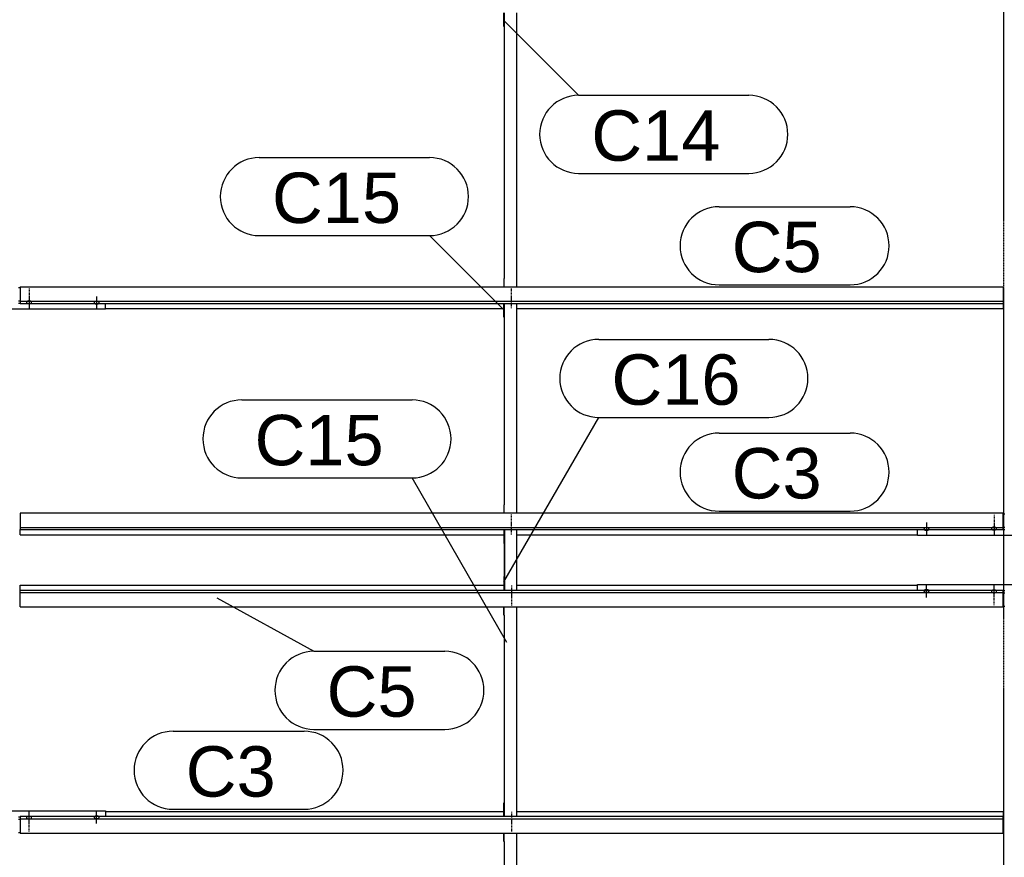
# Model space of a CAD drawing. Header units: millimetres. Extents: x -4888 to 73862, y -29046 to 15504.
# Tile 61 of 111: x 28001 to 31501, y 4238 to 7215. Entities that reach past the tile are written whole.
import ezdxf

# ---------------------------------------------------------------- set-up
doc = ezdxf.new("R2010")
doc.units = ezdxf.units.MM
doc.linetypes.add('DXK_LINE_DOT2', pattern=[3.9198, 1.9599, -1.9599])
doc.linetypes.add('DXK_LINE_DOT3', pattern=[5.9187, 2.979, -0.9799, 0.9799, -0.9799])
doc.styles.add('Arial', font='ARIAL.TTF', dxfattribs={"height": 0.2})

# ---------------------------------------------------------------- blocks, each defined once
blk = doc.blocks.new('Bolt-1953139-17541 - 1282')
at = {"color": 5, "linetype": 'Continuous'}
for p, q in [((31225, 5427.8), (31225, 5385.4)), ((31216.2, 5406.2), (31216, 5405.7)), ((31216, 5405.7), (31216, 5405.2)), ((31216, 5405.2), (31216, 5404.8)), ((31216, 5404.8), (31216.2, 5404.3)), ((31216.4, 5406.6), (31216.2, 5406.2)), ((31216.2, 5404.3), (31216.4, 5403.9)), ((31216.7, 5407.1), (31216.4, 5406.6)), ((31216.4, 5403.9), (31216.7, 5403.4)), ((31217.1, 5407.5), (31216.7, 5407.1)), ((31216.7, 5403.4), (31217.1, 5403)), ((31217.5, 5407.9), (31217.1, 5407.5)), ((31217.1, 5403), (31217.5, 5402.6)), ((31218, 5408.3), (31217.5, 5407.9)), ((31217.5, 5402.6), (31218, 5402.2)), ((31218.6, 5408.6), (31218, 5408.3)), ((31218, 5402.2), (31218.6, 5401.9)), ((31219.3, 5408.9), (31218.6, 5408.6)), ((31218.6, 5401.9), (31219.3, 5401.5)), ((31220, 5409.2), (31219.3, 5408.9)), ((31219.3, 5401.5), (31220, 5401.3)), ((31220.8, 5409.5), (31220, 5409.2)), ((31220, 5401.3), (31220.8, 5401)), ((31221.6, 5409.7), (31220.8, 5409.5)), ((31220.8, 5401), (31221.6, 5400.8)), ((31222.4, 5409.8), (31221.6, 5409.7)), ((31221.6, 5400.8), (31222.4, 5400.7)), ((31223.2, 5409.9), (31222.4, 5409.8)), ((31222.4, 5400.7), (31223.2, 5400.5)), ((31224.1, 5410), (31223.2, 5409.9)), ((31223.2, 5400.5), (31224.1, 5400.5)), ((31225, 5410), (31224.1, 5410)), ((31224.1, 5400.5), (31225, 5400.5)), ((31225.9, 5410), (31225, 5410)), ((31225, 5400.5), (31225.9, 5400.5)), ((31226.8, 5409.9), (31225.9, 5410)), ((31225.9, 5400.5), (31226.8, 5400.5)), ((31227.6, 5409.8), (31226.8, 5409.9)), ((31226.8, 5400.5), (31227.6, 5400.7)), ((31228.4, 5409.7), (31227.6, 5409.8)), ((31227.6, 5400.7), (31228.4, 5400.8)), ((31229.2, 5409.5), (31228.4, 5409.7)), ((31228.4, 5400.8), (31229.2, 5401)), ((31230, 5409.2), (31229.2, 5409.5)), ((31229.2, 5401), (31230, 5401.3)), ((31230.7, 5408.9), (31230, 5409.2)), ((31230, 5401.3), (31230.7, 5401.5)), ((31231.4, 5408.6), (31230.7, 5408.9)), ((31230.7, 5401.5), (31231.4, 5401.9)), ((31232, 5408.3), (31231.4, 5408.6)), ((31231.4, 5401.9), (31232, 5402.2)), ((31232.5, 5407.9), (31232, 5408.3)), ((31232, 5402.2), (31232.5, 5402.6)), ((31232.9, 5407.5), (31232.5, 5407.9)), ((31232.5, 5402.6), (31232.9, 5403)), ((31233.3, 5407.1), (31232.9, 5407.5)), ((31232.9, 5403), (31233.3, 5403.4)), ((31233.6, 5406.6), (31233.3, 5407.1)), ((31233.3, 5403.4), (31233.6, 5403.9)), ((31233.8, 5406.2), (31233.6, 5406.6)), ((31233.6, 5403.9), (31233.8, 5404.3)), ((31234, 5405.7), (31233.8, 5406.2)), ((31233.8, 5404.3), (31234, 5404.8)), ((31234, 5405.2), (31234, 5405.7)), ((31234, 5404.8), (31234, 5405.2))]:
    blk.add_line(p, q, dxfattribs=at)
blk = doc.blocks.new('Part-1953139-17121 - 1282')
at = {"color": 3, "linetype": 'Continuous'}
for p, q in [((31497, 5461.2), (28003, 5461.2)), ((28003, 5461.2), (28003, 5402.9)), ((31497, 5402.9), (31497, 5461.2)), ((28003, 5410.4), (31497, 5410.4)), ((28003, 5402.9), (31497, 5402.9)), ((28003, 5384.2), (28003, 5402.9)), ((28003, 5384.2), (29722, 5384.2)), ((29769, 5384.2), (31193, 5384.2))]:
    blk.add_line(p, q, dxfattribs=at)
blk = doc.blocks.new('Part-1953139-17113 - 1282')
at = {"color": 3, "linetype": 'Continuous'}
for p, q in [((28003, 4382.8), (28003, 4324.5)), ((31497, 4382.8), (28003, 4382.8)), ((28003, 4375.3), (31497, 4375.3)), ((28307, 4401.5), (29722, 4401.5)), ((29769, 4401.5), (31497, 4401.5)), ((31497, 4401.5), (31497, 4382.8)), ((31497, 4324.5), (31497, 4382.8)), ((28003, 4324.5), (31497, 4324.5))]:
    blk.add_line(p, q, dxfattribs=at)
blk = doc.blocks.new('Part-1953139-17731 - 1282')
at = {"color": 3, "linetype": 'Continuous'}
for p, q in [((27997, 6263), (28003, 6263)), ((27693, 6186.1), (27693, 6207.2)), ((27997, 6216.5), (28003, 6216.5)), ((27997, 6208), (28003, 6208)), ((28307, 6186.1), (28307, 6207.2)), ((28307, 6186.1), (27693, 6186.1))]:
    blk.add_line(p, q, dxfattribs=at)
blk = doc.blocks.new('Bolt-1953139-17936 - 1282')
at = {"color": 5, "linetype": 'DXK_LINE_DOT2'}
blk.add_line((28035, 4329.6), (28035, 4371.9), dxfattribs=at)
blk = doc.blocks.new('Bolt-1953139-17735 - 1282')
at = {"color": 5, "linetype": 'DXK_LINE_DOT2'}
blk.add_line((28035, 6260.4), (28035, 6218.1), dxfattribs=at)
blk = doc.blocks.new('Part-1953139-17114 - 1282')
at = {"color": 3, "linetype": 'Continuous'}
for p, q in [((28003, 5187.1), (28003, 5205.8)), ((28003, 5205.8), (29722, 5205.8)), ((28003, 5128.8), (28003, 5187.1)), ((31497, 5187.1), (28003, 5187.1)), ((29769, 5205.8), (31193, 5205.8)), ((31497, 5128.8), (31497, 5187.1)), ((28003, 5179.6), (31497, 5179.6)), ((28003, 5128.8), (31497, 5128.8))]:
    blk.add_line(p, q, dxfattribs=at)
blk = doc.blocks.new('GridLine-1953139-4950 - 1282')
at = {"color": 174, "linetype": 'DXK_LINE_DOT3'}
blk.add_line((31500, -1750), (31500, 12340), dxfattribs=at)
blk = doc.blocks.new('Part-1953139-17120 - 1282')
at = {"color": 3, "linetype": 'Continuous'}
for p, q in [((28003, 6265.5), (31497, 6265.5)), ((28003, 6265.5), (28003, 6207.2)), ((31497, 6265.5), (31497, 6207.2)), ((28003, 6214.7), (31497, 6214.7)), ((28003, 6207.2), (31497, 6207.2)), ((31497, 6207.2), (31497, 6188.5)), ((28307, 6188.5), (29722, 6188.5)), ((29769, 6188.5), (31497, 6188.5))]:
    blk.add_line(p, q, dxfattribs=at)
blk = doc.blocks.new('Bolt-1953139-17538 - 1282')
at = {"color": 5, "linetype": 'Continuous'}
for p, q in [((31465, 5426.3), (31465, 5384)), ((31456.2, 5407.5), (31456, 5407.1)), ((31456, 5407.1), (31456, 5406.6)), ((31456, 5406.6), (31456, 5406.1)), ((31456, 5406.1), (31456.2, 5405.7)), ((31456.4, 5408), (31456.2, 5407.5)), ((31456.2, 5405.7), (31456.4, 5405.2)), ((31456.7, 5408.4), (31456.4, 5408)), ((31456.4, 5405.2), (31456.7, 5404.8)), ((31457.1, 5408.9), (31456.7, 5408.4)), ((31456.7, 5404.8), (31457.1, 5404.3)), ((31457.5, 5409.3), (31457.1, 5408.9)), ((31457.1, 5404.3), (31457.5, 5403.9)), ((31458, 5409.6), (31457.5, 5409.3)), ((31457.5, 5403.9), (31458, 5403.6)), ((31458.6, 5410), (31458, 5409.6)), ((31458, 5403.6), (31458.6, 5403.2)), ((31459.3, 5410.3), (31458.6, 5410)), ((31458.6, 5403.2), (31459.3, 5402.9)), ((31460, 5410.6), (31459.3, 5410.3)), ((31459.3, 5402.9), (31460, 5402.6)), ((31460.8, 5410.8), (31460, 5410.6)), ((31460, 5402.6), (31460.8, 5402.4)), ((31461.6, 5411), (31460.8, 5410.8)), ((31460.8, 5402.4), (31461.6, 5402.2)), ((31462.4, 5411.2), (31461.6, 5411)), ((31461.6, 5402.2), (31462.4, 5402)), ((31463.2, 5411.3), (31462.4, 5411.2)), ((31462.4, 5402), (31463.2, 5401.9)), ((31464.1, 5411.4), (31463.2, 5411.3)), ((31463.2, 5401.9), (31464.1, 5401.8)), ((31465, 5411.4), (31464.1, 5411.4)), ((31464.1, 5401.8), (31465, 5401.8)), ((31465.9, 5411.4), (31465, 5411.4)), ((31465, 5401.8), (31465.9, 5401.8)), ((31466.8, 5411.3), (31465.9, 5411.4)), ((31465.9, 5401.8), (31466.8, 5401.9)), ((31467.6, 5411.2), (31466.8, 5411.3)), ((31466.8, 5401.9), (31467.6, 5402)), ((31468.4, 5411), (31467.6, 5411.2)), ((31467.6, 5402), (31468.4, 5402.2)), ((31469.2, 5410.8), (31468.4, 5411)), ((31468.4, 5402.2), (31469.2, 5402.4)), ((31470, 5410.6), (31469.2, 5410.8)), ((31469.2, 5402.4), (31470, 5402.6)), ((31470.7, 5410.3), (31470, 5410.6)), ((31470, 5402.6), (31470.7, 5402.9)), ((31471.4, 5410), (31470.7, 5410.3)), ((31470.7, 5402.9), (31471.4, 5403.2)), ((31472, 5409.6), (31471.4, 5410)), ((31471.4, 5403.2), (31472, 5403.6)), ((31472.5, 5409.3), (31472, 5409.6)), ((31472, 5403.6), (31472.5, 5403.9)), ((31472.9, 5408.9), (31472.5, 5409.3)), ((31472.5, 5403.9), (31472.9, 5404.3)), ((31473.3, 5408.4), (31472.9, 5408.9)), ((31472.9, 5404.3), (31473.3, 5404.8)), ((31473.6, 5408), (31473.3, 5408.4)), ((31473.3, 5404.8), (31473.6, 5405.2)), ((31473.8, 5407.5), (31473.6, 5408)), ((31473.6, 5405.2), (31473.8, 5405.7)), ((31474, 5407.1), (31473.8, 5407.5)), ((31473.8, 5405.7), (31474, 5406.1)), ((31474, 5406.6), (31474, 5407.1)), ((31474, 5406.1), (31474, 5406.6))]:
    blk.add_line(p, q, dxfattribs=at)
blk = doc.blocks.new('Bolt-1953139-17966 - 1282')
at = {"color": 5, "linetype": 'DXK_LINE_DOT2'}
blk.add_line((31465, 5133.9), (31465, 5176.2), dxfattribs=at)
blk = doc.blocks.new('Part-1953139-17934 - 1282')
at = {"color": 3, "linetype": 'Continuous'}
for p, q in [((27693, 4382.8), (27693, 4403.9)), ((27693, 4403.9), (28307, 4403.9)), ((27997, 4382), (28003, 4382)), ((28307, 4403.9), (28307, 4382.8)), ((27997, 4373.5), (28003, 4373.5)), ((27997, 4327), (28003, 4327))]:
    blk.add_line(p, q, dxfattribs=at)
blk = doc.blocks.new('Part-1953139-17535 - 1282')
at = {"color": 3, "linetype": 'Continuous'}
for p, q in [((31497, 5458.8), (31503, 5458.8)), ((31193, 5381.8), (31193, 5402.9)), ((31497, 5412.2), (31503, 5412.2)), ((31497, 5403.7), (31503, 5403.7)), ((31807, 5381.8), (31807, 5402.9)), ((31807, 5381.8), (31193, 5381.8))]:
    blk.add_line(p, q, dxfattribs=at)
blk = doc.blocks.new('Bolt-1953139-17539 - 1282')
at = {"color": 5, "linetype": 'DXK_LINE_DOT2'}
blk.add_line((31465, 5456.1), (31465, 5413.8), dxfattribs=at)
blk = doc.blocks.new('Bolt-1953139-18525 - 1282')
at = {"color": 5, "linetype": 'DXK_LINE_DOT2'}
blk.add_line((29750, 5203.9), (29750, 5161.6), dxfattribs=at)
blk = doc.blocks.new('Part-1953139-18523 - 1282')
at = {"color": 3, "linetype": 'Continuous'}
for p, q in [((29722, 5099.2), (29722, 5128.8)), ((29724, 5099.2), (29724, 5128.8)), ((29769, 4382.8), (29769, 5128.8)), ((29722, 5099.2), (29724, 5099.2)), ((29724, 5099.2), (29724, 4382.8)), ((29722, 4382.8), (29722, 4432.1)), ((29722, 4432.1), (29724, 4432.1))]:
    blk.add_line(p, q, dxfattribs=at)
blk = doc.blocks.new('Bolt-1953139-17734 - 1282')
at = {"color": 5, "linetype": 'Continuous'}
for p, q in [((28035, 6230.6), (28035, 6188.3)), ((28026.2, 6211.8), (28026, 6211.3)), ((28026, 6211.3), (28026, 6210.9)), ((28026, 6210.9), (28026, 6210.4)), ((28026, 6210.4), (28026.2, 6209.9)), ((28026.4, 6212.3), (28026.2, 6211.8)), ((28026.2, 6209.9), (28026.4, 6209.5)), ((28026.7, 6212.7), (28026.4, 6212.3)), ((28026.4, 6209.5), (28026.7, 6209)), ((28027.1, 6213.1), (28026.7, 6212.7)), ((28026.7, 6209), (28027.1, 6208.6)), ((28027.5, 6213.5), (28027.1, 6213.1)), ((28027.1, 6208.6), (28027.5, 6208.2)), ((28028, 6213.9), (28027.5, 6213.5)), ((28027.5, 6208.2), (28028, 6207.8)), ((28028.6, 6214.3), (28028, 6213.9)), ((28028, 6207.8), (28028.6, 6207.5)), ((28029.3, 6214.6), (28028.6, 6214.3)), ((28028.6, 6207.5), (28029.3, 6207.2)), ((28030, 6214.9), (28029.3, 6214.6)), ((28029.3, 6207.2), (28030, 6206.9)), ((28030.8, 6215.1), (28030, 6214.9)), ((28030, 6206.9), (28030.8, 6206.7)), ((28031.6, 6215.3), (28030.8, 6215.1)), ((28030.8, 6206.7), (28031.6, 6206.4)), ((28032.4, 6215.5), (28031.6, 6215.3)), ((28031.6, 6206.4), (28032.4, 6206.3)), ((28033.2, 6215.6), (28032.4, 6215.5)), ((28032.4, 6206.3), (28033.2, 6206.2)), ((28034.1, 6215.6), (28033.2, 6215.6)), ((28033.2, 6206.2), (28034.1, 6206.1)), ((28035, 6215.7), (28034.1, 6215.6)), ((28034.1, 6206.1), (28035, 6206.1)), ((28035.9, 6215.6), (28035, 6215.7)), ((28035, 6206.1), (28035.9, 6206.1)), ((28036.8, 6215.6), (28035.9, 6215.6)), ((28035.9, 6206.1), (28036.8, 6206.2)), ((28037.6, 6215.5), (28036.8, 6215.6)), ((28036.8, 6206.2), (28037.6, 6206.3)), ((28038.4, 6215.3), (28037.6, 6215.5)), ((28037.6, 6206.3), (28038.4, 6206.4)), ((28039.2, 6215.1), (28038.4, 6215.3)), ((28038.4, 6206.4), (28039.2, 6206.7)), ((28040, 6214.9), (28039.2, 6215.1)), ((28039.2, 6206.7), (28040, 6206.9)), ((28040.7, 6214.6), (28040, 6214.9)), ((28040, 6206.9), (28040.7, 6207.2)), ((28041.4, 6214.3), (28040.7, 6214.6)), ((28040.7, 6207.2), (28041.4, 6207.5)), ((28042, 6213.9), (28041.4, 6214.3)), ((28041.4, 6207.5), (28042, 6207.8)), ((28042.5, 6213.5), (28042, 6213.9)), ((28042, 6207.8), (28042.5, 6208.2)), ((28042.9, 6213.1), (28042.5, 6213.5)), ((28042.5, 6208.2), (28042.9, 6208.6)), ((28043.3, 6212.7), (28042.9, 6213.1)), ((28042.9, 6208.6), (28043.3, 6209)), ((28043.6, 6212.3), (28043.3, 6212.7)), ((28043.3, 6209), (28043.6, 6209.5)), ((28043.8, 6211.8), (28043.6, 6212.3)), ((28043.6, 6209.5), (28043.8, 6209.9)), ((28044, 6211.3), (28043.8, 6211.8)), ((28043.8, 6209.9), (28044, 6210.4)), ((28044, 6210.9), (28044, 6211.3)), ((28044, 6210.4), (28044, 6210.9))]:
    blk.add_line(p, q, dxfattribs=at)
blk = doc.blocks.new('Bolt-1953139-17737 - 1282')
at = {"color": 5, "linetype": 'Continuous'}
for p, q in [((28275, 6232), (28275, 6189.7)), ((28266.2, 6210.5), (28266, 6210)), ((28266, 6210), (28266, 6209.5)), ((28266, 6209.5), (28266, 6209.1)), ((28266, 6209.1), (28266.2, 6208.6)), ((28266.4, 6210.9), (28266.2, 6210.5)), ((28266.2, 6208.6), (28266.4, 6208.1)), ((28266.7, 6211.4), (28266.4, 6210.9)), ((28266.4, 6208.1), (28266.7, 6207.7)), ((28267.1, 6211.8), (28266.7, 6211.4)), ((28266.7, 6207.7), (28267.1, 6207.3)), ((28267.5, 6212.2), (28267.1, 6211.8)), ((28267.1, 6207.3), (28267.5, 6206.9)), ((28268, 6212.6), (28267.5, 6212.2)), ((28267.5, 6206.9), (28268, 6206.5)), ((28268.6, 6212.9), (28268, 6212.6)), ((28268, 6206.5), (28268.6, 6206.1)), ((28269.3, 6213.2), (28268.6, 6212.9)), ((28268.6, 6206.1), (28269.3, 6205.8)), ((28270, 6213.5), (28269.3, 6213.2)), ((28269.3, 6205.8), (28270, 6205.5)), ((28270.8, 6213.7), (28270, 6213.5)), ((28270, 6205.5), (28270.8, 6205.3)), ((28271.6, 6213.9), (28270.8, 6213.7)), ((28270.8, 6205.3), (28271.6, 6205.1)), ((28272.4, 6214.1), (28271.6, 6213.9)), ((28271.6, 6205.1), (28272.4, 6204.9)), ((28273.2, 6214.2), (28272.4, 6214.1)), ((28272.4, 6204.9), (28273.2, 6204.8)), ((28274.1, 6214.3), (28273.2, 6214.2)), ((28273.2, 6204.8), (28274.1, 6204.8)), ((28275, 6214.3), (28274.1, 6214.3)), ((28274.1, 6204.8), (28275, 6204.7)), ((28275.9, 6214.3), (28275, 6214.3)), ((28275, 6204.7), (28275.9, 6204.8)), ((28276.8, 6214.2), (28275.9, 6214.3)), ((28275.9, 6204.8), (28276.8, 6204.8)), ((28277.6, 6214.1), (28276.8, 6214.2)), ((28276.8, 6204.8), (28277.6, 6204.9)), ((28278.4, 6213.9), (28277.6, 6214.1)), ((28277.6, 6204.9), (28278.4, 6205.1)), ((28279.2, 6213.7), (28278.4, 6213.9)), ((28278.4, 6205.1), (28279.2, 6205.3)), ((28280, 6213.5), (28279.2, 6213.7)), ((28279.2, 6205.3), (28280, 6205.5)), ((28280.7, 6213.2), (28280, 6213.5)), ((28280, 6205.5), (28280.7, 6205.8)), ((28281.4, 6212.9), (28280.7, 6213.2)), ((28280.7, 6205.8), (28281.4, 6206.1)), ((28282, 6212.6), (28281.4, 6212.9)), ((28281.4, 6206.1), (28282, 6206.5)), ((28282.5, 6212.2), (28282, 6212.6)), ((28282, 6206.5), (28282.5, 6206.9)), ((28282.9, 6211.8), (28282.5, 6212.2)), ((28282.5, 6206.9), (28282.9, 6207.3)), ((28283.3, 6211.4), (28282.9, 6211.8)), ((28282.9, 6207.3), (28283.3, 6207.7)), ((28283.6, 6210.9), (28283.3, 6211.4)), ((28283.3, 6207.7), (28283.6, 6208.1)), ((28283.8, 6210.5), (28283.6, 6210.9)), ((28283.6, 6208.1), (28283.8, 6208.6)), ((28284, 6210), (28283.8, 6210.5)), ((28283.8, 6208.6), (28284, 6209.1)), ((28284, 6209.5), (28284, 6210)), ((28284, 6209.1), (28284, 6209.5))]:
    blk.add_line(p, q, dxfattribs=at)
blk = doc.blocks.new('Bolt-1953139-17965 - 1282')
at = {"color": 5, "linetype": 'Continuous'}
for p, q in [((31456.2, 5184.3), (31456, 5183.9)), ((31456, 5183.9), (31456, 5183.4)), ((31456, 5183.4), (31456, 5182.9)), ((31456, 5182.9), (31456.2, 5182.5)), ((31456.4, 5184.8), (31456.2, 5184.3)), ((31456.2, 5182.5), (31456.4, 5182)), ((31456.7, 5185.2), (31456.4, 5184.8)), ((31456.4, 5182), (31456.7, 5181.6)), ((31457.1, 5185.7), (31456.7, 5185.2)), ((31456.7, 5181.6), (31457.1, 5181.1)), ((31457.5, 5186.1), (31457.1, 5185.7)), ((31457.1, 5181.1), (31457.5, 5180.7)), ((31458, 5186.4), (31457.5, 5186.1)), ((31457.5, 5180.7), (31458, 5180.4)), ((31458.6, 5186.8), (31458, 5186.4)), ((31458, 5180.4), (31458.6, 5180)), ((31459.3, 5187.1), (31458.6, 5186.8)), ((31458.6, 5180), (31459.3, 5179.7)), ((31460, 5187.4), (31459.3, 5187.1)), ((31460.8, 5187.6), (31460, 5187.4)), ((31461.6, 5187.8), (31460.8, 5187.6)), ((31462.4, 5188), (31461.6, 5187.8)), ((31463.2, 5188.1), (31462.4, 5188)), ((31464.1, 5188.2), (31463.2, 5188.1)), ((31465, 5188.2), (31464.1, 5188.2)), ((31465, 5163.7), (31465, 5206)), ((31465.9, 5188.2), (31465, 5188.2)), ((31466.8, 5188.1), (31465.9, 5188.2)), ((31467.6, 5188), (31466.8, 5188.1)), ((31468.4, 5187.8), (31467.6, 5188)), ((31469.2, 5187.6), (31468.4, 5187.8)), ((31470, 5187.4), (31469.2, 5187.6)), ((31470.7, 5187.1), (31470, 5187.4)), ((31471.4, 5186.8), (31470.7, 5187.1)), ((31470.7, 5179.7), (31471.4, 5180)), ((31472, 5186.4), (31471.4, 5186.8)), ((31471.4, 5180), (31472, 5180.4)), ((31472.5, 5186.1), (31472, 5186.4)), ((31472, 5180.4), (31472.5, 5180.7)), ((31472.9, 5185.7), (31472.5, 5186.1)), ((31472.5, 5180.7), (31472.9, 5181.1)), ((31473.3, 5185.2), (31472.9, 5185.7)), ((31472.9, 5181.1), (31473.3, 5181.6)), ((31473.6, 5184.8), (31473.3, 5185.2)), ((31473.3, 5181.6), (31473.6, 5182)), ((31473.8, 5184.3), (31473.6, 5184.8)), ((31473.6, 5182), (31473.8, 5182.5)), ((31474, 5183.9), (31473.8, 5184.3)), ((31473.8, 5182.5), (31474, 5182.9)), ((31474, 5183.4), (31474, 5183.9)), ((31474, 5182.9), (31474, 5183.4)), ((31459.3, 5179.7), (31460, 5179.4)), ((31460, 5179.4), (31460.8, 5179.2)), ((31460.8, 5179.2), (31461.6, 5179)), ((31461.6, 5179), (31462.4, 5178.8)), ((31462.4, 5178.8), (31463.2, 5178.7)), ((31463.2, 5178.7), (31464.1, 5178.6)), ((31464.1, 5178.6), (31465, 5178.6)), ((31465, 5178.6), (31465.9, 5178.6)), ((31465.9, 5178.6), (31466.8, 5178.7)), ((31466.8, 5178.7), (31467.6, 5178.8)), ((31467.6, 5178.8), (31468.4, 5179)), ((31468.4, 5179), (31469.2, 5179.2)), ((31469.2, 5179.2), (31470, 5179.4)), ((31470, 5179.4), (31470.7, 5179.7))]:
    blk.add_line(p, q, dxfattribs=at)
blk = doc.blocks.new('Part-1953139-18520 - 1282')
at = {"color": 3, "linetype": 'Continuous'}
for p, q in [((29722, 4295), (29722, 4324.5)), ((29724, 4295), (29724, 4324.5)), ((29769, 3349.9), (29769, 4324.5)), ((29722, 4295), (29724, 4295)), ((29724, 4295), (29724, 3349.9)), ((29722, 3349.9), (29722, 3399.3)), ((29722, 3399.3), (29724, 3399.3))]:
    blk.add_line(p, q, dxfattribs=at)
blk = doc.blocks.new('Bolt-1953139-17935 - 1282')
at = {"color": 5, "linetype": 'Continuous'}
for p, q in [((28026.2, 4380.1), (28026, 4379.6)), ((28026, 4379.6), (28026, 4379.1)), ((28026, 4379.1), (28026, 4378.7)), ((28026, 4378.7), (28026.2, 4378.2)), ((28026.4, 4380.5), (28026.2, 4380.1)), ((28026.2, 4378.2), (28026.4, 4377.7)), ((28026.7, 4381), (28026.4, 4380.5)), ((28026.4, 4377.7), (28026.7, 4377.3)), ((28027.1, 4381.4), (28026.7, 4381)), ((28026.7, 4377.3), (28027.1, 4376.9)), ((28027.5, 4381.8), (28027.1, 4381.4)), ((28027.1, 4376.9), (28027.5, 4376.5)), ((28028, 4382.2), (28027.5, 4381.8)), ((28027.5, 4376.5), (28028, 4376.1)), ((28028.6, 4382.5), (28028, 4382.2)), ((28028, 4376.1), (28028.6, 4375.7)), ((28029.3, 4382.8), (28028.6, 4382.5)), ((28028.6, 4375.7), (28029.3, 4375.4)), ((28030, 4383.1), (28029.3, 4382.8)), ((28029.3, 4375.4), (28030, 4375.1)), ((28030.8, 4383.3), (28030, 4383.1)), ((28030, 4375.1), (28030.8, 4374.9)), ((28031.6, 4383.6), (28030.8, 4383.3)), ((28032.4, 4383.7), (28031.6, 4383.6)), ((28033.2, 4383.8), (28032.4, 4383.7)), ((28034.1, 4383.9), (28033.2, 4383.8)), ((28035, 4383.9), (28034.1, 4383.9)), ((28035, 4359.4), (28035, 4401.7)), ((28035.9, 4383.9), (28035, 4383.9)), ((28036.8, 4383.8), (28035.9, 4383.9)), ((28037.6, 4383.7), (28036.8, 4383.8)), ((28038.4, 4383.6), (28037.6, 4383.7)), ((28039.2, 4383.3), (28038.4, 4383.6)), ((28040, 4383.1), (28039.2, 4383.3)), ((28039.2, 4374.9), (28040, 4375.1)), ((28040.7, 4382.8), (28040, 4383.1)), ((28040, 4375.1), (28040.7, 4375.4)), ((28041.4, 4382.5), (28040.7, 4382.8)), ((28040.7, 4375.4), (28041.4, 4375.7)), ((28042, 4382.2), (28041.4, 4382.5)), ((28041.4, 4375.7), (28042, 4376.1)), ((28042.5, 4381.8), (28042, 4382.2)), ((28042, 4376.1), (28042.5, 4376.5)), ((28042.9, 4381.4), (28042.5, 4381.8)), ((28042.5, 4376.5), (28042.9, 4376.9)), ((28043.3, 4381), (28042.9, 4381.4)), ((28042.9, 4376.9), (28043.3, 4377.3)), ((28043.6, 4380.5), (28043.3, 4381)), ((28043.3, 4377.3), (28043.6, 4377.7)), ((28043.8, 4380.1), (28043.6, 4380.5)), ((28043.6, 4377.7), (28043.8, 4378.2)), ((28044, 4379.6), (28043.8, 4380.1)), ((28043.8, 4378.2), (28044, 4378.7)), ((28044, 4379.1), (28044, 4379.6)), ((28044, 4378.7), (28044, 4379.1)), ((28030.8, 4374.9), (28031.6, 4374.7)), ((28031.6, 4374.7), (28032.4, 4374.5)), ((28032.4, 4374.5), (28033.2, 4374.4)), ((28033.2, 4374.4), (28034.1, 4374.4)), ((28034.1, 4374.4), (28035, 4374.3)), ((28035, 4374.3), (28035.9, 4374.4)), ((28035.9, 4374.4), (28036.8, 4374.4)), ((28036.8, 4374.4), (28037.6, 4374.5)), ((28037.6, 4374.5), (28038.4, 4374.7)), ((28038.4, 4374.7), (28039.2, 4374.9))]:
    blk.add_line(p, q, dxfattribs=at)
blk = doc.blocks.new('Bolt-1953139-17939 - 1282')
at = {"color": 5, "linetype": 'Continuous'}
for p, q in [((28266.2, 4381.4), (28266, 4380.9)), ((28266, 4380.9), (28266, 4380.5)), ((28266, 4380.5), (28266, 4380)), ((28266, 4380), (28266.2, 4379.5)), ((28266.4, 4381.9), (28266.2, 4381.4)), ((28266.2, 4379.5), (28266.4, 4379.1)), ((28266.7, 4382.3), (28266.4, 4381.9)), ((28266.4, 4379.1), (28266.7, 4378.6)), ((28267.1, 4382.7), (28266.7, 4382.3)), ((28266.7, 4378.6), (28267.1, 4378.2)), ((28267.5, 4383.1), (28267.1, 4382.7)), ((28267.1, 4378.2), (28267.5, 4377.8)), ((28268, 4383.5), (28267.5, 4383.1)), ((28267.5, 4377.8), (28268, 4377.4)), ((28268.6, 4383.9), (28268, 4383.5)), ((28268, 4377.4), (28268.6, 4377.1)), ((28269.3, 4384.2), (28268.6, 4383.9)), ((28268.6, 4377.1), (28269.3, 4376.8)), ((28270, 4384.5), (28269.3, 4384.2)), ((28269.3, 4376.8), (28270, 4376.5)), ((28270.8, 4384.7), (28270, 4384.5)), ((28270, 4376.5), (28270.8, 4376.3)), ((28271.6, 4384.9), (28270.8, 4384.7)), ((28270.8, 4376.3), (28271.6, 4376.1)), ((28272.4, 4385.1), (28271.6, 4384.9)), ((28271.6, 4376.1), (28272.4, 4375.9)), ((28273.2, 4385.2), (28272.4, 4385.1)), ((28272.4, 4375.9), (28273.2, 4375.8)), ((28274.1, 4385.2), (28273.2, 4385.2)), ((28273.2, 4375.8), (28274.1, 4375.7)), ((28275, 4385.3), (28274.1, 4385.2)), ((28274.1, 4375.7), (28275, 4375.7)), ((28275, 4358), (28275, 4400.3)), ((28275.9, 4385.2), (28275, 4385.3)), ((28275, 4375.7), (28275.9, 4375.7)), ((28276.8, 4385.2), (28275.9, 4385.2)), ((28275.9, 4375.7), (28276.8, 4375.8)), ((28277.6, 4385.1), (28276.8, 4385.2)), ((28276.8, 4375.8), (28277.6, 4375.9)), ((28278.4, 4384.9), (28277.6, 4385.1)), ((28277.6, 4375.9), (28278.4, 4376.1)), ((28279.2, 4384.7), (28278.4, 4384.9)), ((28278.4, 4376.1), (28279.2, 4376.3)), ((28280, 4384.5), (28279.2, 4384.7)), ((28279.2, 4376.3), (28280, 4376.5)), ((28280.7, 4384.2), (28280, 4384.5)), ((28280, 4376.5), (28280.7, 4376.8)), ((28281.4, 4383.9), (28280.7, 4384.2)), ((28280.7, 4376.8), (28281.4, 4377.1)), ((28282, 4383.5), (28281.4, 4383.9)), ((28281.4, 4377.1), (28282, 4377.4)), ((28282.5, 4383.1), (28282, 4383.5)), ((28282, 4377.4), (28282.5, 4377.8)), ((28282.9, 4382.7), (28282.5, 4383.1)), ((28282.5, 4377.8), (28282.9, 4378.2)), ((28283.3, 4382.3), (28282.9, 4382.7)), ((28282.9, 4378.2), (28283.3, 4378.6)), ((28283.6, 4381.9), (28283.3, 4382.3)), ((28283.3, 4378.6), (28283.6, 4379.1)), ((28283.8, 4381.4), (28283.6, 4381.9)), ((28283.6, 4379.1), (28283.8, 4379.5)), ((28284, 4380.9), (28283.8, 4381.4)), ((28283.8, 4379.5), (28284, 4380)), ((28284, 4380.5), (28284, 4380.9)), ((28284, 4380), (28284, 4380.5))]:
    blk.add_line(p, q, dxfattribs=at)
blk = doc.blocks.new('Part-1953139-17962 - 1282')
at = {"color": 3, "linetype": 'Continuous'}
for p, q in [((31193, 5187.1), (31193, 5208.2)), ((31193, 5208.2), (31807, 5208.2)), ((31497, 5186.3), (31503, 5186.3)), ((31807, 5208.2), (31807, 5187.1)), ((31497, 5177.8), (31503, 5177.8)), ((31497, 5131.2), (31503, 5131.2))]:
    blk.add_line(p, q, dxfattribs=at)
blk = doc.blocks.new('Bolt-1953139-17968 - 1282')
at = {"color": 5, "linetype": 'Continuous'}
for p, q in [((31216.2, 5185.7), (31216, 5185.2)), ((31216, 5185.2), (31216, 5184.8)), ((31216, 5184.8), (31216, 5184.3)), ((31216, 5184.3), (31216.2, 5183.8)), ((31216.4, 5186.1), (31216.2, 5185.7)), ((31216.2, 5183.8), (31216.4, 5183.4)), ((31216.7, 5186.6), (31216.4, 5186.1)), ((31216.4, 5183.4), (31216.7, 5182.9)), ((31217.1, 5187), (31216.7, 5186.6)), ((31216.7, 5182.9), (31217.1, 5182.5)), ((31217.5, 5187.4), (31217.1, 5187)), ((31217.1, 5182.5), (31217.5, 5182.1)), ((31218, 5187.8), (31217.5, 5187.4)), ((31217.5, 5182.1), (31218, 5181.7)), ((31218.6, 5188.1), (31218, 5187.8)), ((31218, 5181.7), (31218.6, 5181.4)), ((31219.3, 5188.5), (31218.6, 5188.1)), ((31218.6, 5181.4), (31219.3, 5181.1)), ((31220, 5188.7), (31219.3, 5188.5)), ((31219.3, 5181.1), (31220, 5180.8)), ((31220.8, 5189), (31220, 5188.7)), ((31220, 5180.8), (31220.8, 5180.5)), ((31221.6, 5189.2), (31220.8, 5189)), ((31220.8, 5180.5), (31221.6, 5180.3)), ((31222.4, 5189.3), (31221.6, 5189.2)), ((31221.6, 5180.3), (31222.4, 5180.2)), ((31223.2, 5189.5), (31222.4, 5189.3)), ((31222.4, 5180.2), (31223.2, 5180.1)), ((31224.1, 5189.5), (31223.2, 5189.5)), ((31223.2, 5180.1), (31224.1, 5180)), ((31225, 5189.5), (31224.1, 5189.5)), ((31225, 5162.2), (31225, 5204.6)), ((31225.9, 5189.5), (31225, 5189.5)), ((31226.8, 5189.5), (31225.9, 5189.5)), ((31225.9, 5180), (31226.8, 5180.1)), ((31227.6, 5189.3), (31226.8, 5189.5)), ((31226.8, 5180.1), (31227.6, 5180.2)), ((31228.4, 5189.2), (31227.6, 5189.3)), ((31227.6, 5180.2), (31228.4, 5180.3)), ((31229.2, 5189), (31228.4, 5189.2)), ((31228.4, 5180.3), (31229.2, 5180.5)), ((31230, 5188.7), (31229.2, 5189)), ((31229.2, 5180.5), (31230, 5180.8)), ((31230.7, 5188.5), (31230, 5188.7)), ((31230, 5180.8), (31230.7, 5181.1)), ((31231.4, 5188.1), (31230.7, 5188.5)), ((31230.7, 5181.1), (31231.4, 5181.4)), ((31232, 5187.8), (31231.4, 5188.1)), ((31231.4, 5181.4), (31232, 5181.7)), ((31232.5, 5187.4), (31232, 5187.8)), ((31232, 5181.7), (31232.5, 5182.1)), ((31232.9, 5187), (31232.5, 5187.4)), ((31232.5, 5182.1), (31232.9, 5182.5)), ((31233.3, 5186.6), (31232.9, 5187)), ((31232.9, 5182.5), (31233.3, 5182.9)), ((31233.6, 5186.1), (31233.3, 5186.6)), ((31233.3, 5182.9), (31233.6, 5183.4)), ((31233.8, 5185.7), (31233.6, 5186.1)), ((31233.6, 5183.4), (31233.8, 5183.8)), ((31234, 5185.2), (31233.8, 5185.7)), ((31233.8, 5183.8), (31234, 5184.3)), ((31234, 5184.8), (31234, 5185.2)), ((31234, 5184.3), (31234, 5184.8)), ((31224.1, 5180), (31225, 5180)), ((31225, 5180), (31225.9, 5180))]:
    blk.add_line(p, q, dxfattribs=at)
blk = doc.blocks.new('Bolt-1953139-18521 - 1282')
at = {"color": 5, "linetype": 'DXK_LINE_DOT2'}
blk.add_line((29750, 4369.8), (29750, 4327.5), dxfattribs=at)
blk = doc.blocks.new('Bolt-1953139-18522 - 1282')
at = {"color": 5, "linetype": 'DXK_LINE_DOT2'}
blk.add_line((29750, 4399.6), (29750, 4357.3), dxfattribs=at)
blk = doc.blocks.new('Bolt-1953139-18524 - 1282')
at = {"color": 5, "linetype": 'DXK_LINE_DOT2'}
blk.add_line((29750, 5174.1), (29750, 5131.8), dxfattribs=at)
blk = doc.blocks.new('Part-1953139-18540 - 1282')
at = {"color": 3, "linetype": 'Continuous'}
for p, q in [((29722, 7190.7), (29722, 7240.1)), ((29724, 7240.1), (29724, 6295)), ((29769, 6265.5), (29769, 7240.1)), ((29724, 7190.7), (29722, 7190.7)), ((29724, 6295), (29722, 6295)), ((29722, 6295), (29722, 6265.5)), ((29724, 6265.5), (29724, 6295))]:
    blk.add_line(p, q, dxfattribs=at)
blk = doc.blocks.new('Bolt-1953139-18541 - 1282')
at = {"color": 5, "linetype": 'DXK_LINE_DOT2'}
blk.add_line((29750, 6220.2), (29750, 6262.5), dxfattribs=at)
blk = doc.blocks.new('Bolt-1953139-18542 - 1282')
at = {"color": 5, "linetype": 'DXK_LINE_DOT2'}
blk.add_line((29750, 6190.4), (29750, 6232.7), dxfattribs=at)
blk = doc.blocks.new('Part-1953139-18543 - 1282')
at = {"color": 3, "linetype": 'Continuous'}
for p, q in [((29722, 6157.9), (29722, 6207.2)), ((29724, 6207.2), (29724, 5490.8)), ((29769, 5461.2), (29769, 6207.2)), ((29724, 6157.9), (29722, 6157.9)), ((29724, 5490.8), (29722, 5490.8)), ((29722, 5490.8), (29722, 5461.2)), ((29724, 5461.2), (29724, 5490.8))]:
    blk.add_line(p, q, dxfattribs=at)
blk = doc.blocks.new('Bolt-1953139-18544 - 1282')
at = {"color": 5, "linetype": 'DXK_LINE_DOT2'}
blk.add_line((29750, 5415.9), (29750, 5458.2), dxfattribs=at)
blk = doc.blocks.new('Bolt-1953139-18545 - 1282')
at = {"color": 5, "linetype": 'DXK_LINE_DOT2'}
blk.add_line((29750, 5386.1), (29750, 5428.4), dxfattribs=at)
blk = doc.blocks.new('Part-1953139-18914 - 1282')
at = {"color": 3, "linetype": 'Continuous'}
for p, q in [((29722, 5402.9), (29722, 5353.6)), ((29724, 5402.9), (29724, 5193.4)), ((29726, 5187.1), (29726, 5402.9)), ((29769, 5187.1), (29769, 5402.9)), ((29722, 5353.6), (29724, 5353.6)), ((29724, 5236.4), (29722, 5236.4)), ((29722, 5236.4), (29722, 5187.1)), ((29724, 5187.1), (29724, 5193.4))]:
    blk.add_line(p, q, dxfattribs=at)
blk = doc.blocks.new('Mark-1953139-19288 - 1282')
at = {"color": 136, "linetype": 'Continuous'}
for p, q in [((30487.5, 6550.5), (30953.2, 6550.5)), ((30487.5, 6273), (30953.2, 6273))]:
    blk.add_line(p, q, dxfattribs=at)
for centre, start, end in [((30487.5, 6411.7), 90, 270), ((30953.2, 6411.7), 270, 90)]:
    blk.add_arc(centre, 138.8, start, end, dxfattribs=at)
at = {"color": 0}
blk.add_wipeout([(30852, 6318), (30852, 6505.5), (30532.5, 6505.5), (30532.5, 6318)], dxfattribs=at)
blk.add_wipeout([(30852, 6318), (30852, 6505.5), (30532.5, 6505.5), (30532.5, 6318)], dxfattribs=at)
at = {"color": 2, "style": 'Arial'}
blk.add_text('C5', height=179.08, dxfattribs=at).set_placement((30532.5, 6318))
blk = doc.blocks.new('Mark-1953139-19282 - 1282')
at = {"color": 136, "linetype": 'Continuous'}
for p, q in [((28702.1, 5160.4), (29047.4, 4970.6)), ((29047.4, 4970.6), (29513.2, 4970.6)), ((29047.4, 4693.1), (29513.2, 4693.1))]:
    blk.add_line(p, q, dxfattribs=at)
for centre, start, end in [((29047.4, 4831.8), 90, 270), ((29513.2, 4831.8), 270, 90)]:
    blk.add_arc(centre, 138.7, start, end, dxfattribs=at)
at = {"color": 0}
blk.add_wipeout([(29411.9, 4738.1), (29411.9, 4925.6), (29092.4, 4925.6), (29092.4, 4738.1)], dxfattribs=at)
blk.add_wipeout([(29411.9, 4738.1), (29411.9, 4925.6), (29092.4, 4925.6), (29092.4, 4738.1)], dxfattribs=at)
at = {"color": 2, "style": 'Arial'}
blk.add_text('C5', height=179.08, dxfattribs=at).set_placement((29092.4, 4738.1))
blk = doc.blocks.new('Mark-1953139-19281 - 1282')
at = {"color": 136, "linetype": 'Continuous'}
for p, q in [((28546.7, 4686.5), (29012.5, 4686.5)), ((28546.7, 4409), (29012.5, 4409))]:
    blk.add_line(p, q, dxfattribs=at)
for centre, start, end in [((28546.7, 4547.7), 90, 270), ((29012.5, 4547.7), 270, 90)]:
    blk.add_arc(centre, 138.7, start, end, dxfattribs=at)
at = {"color": 0}
blk.add_wipeout([(28911.3, 4454), (28911.3, 4641.5), (28591.7, 4641.5), (28591.7, 4454)], dxfattribs=at)
blk.add_wipeout([(28911.3, 4454), (28911.3, 4641.5), (28591.7, 4641.5), (28591.7, 4454)], dxfattribs=at)
at = {"color": 2, "style": 'Arial'}
blk.add_text('C3', height=179.08, dxfattribs=at).set_placement((28591.7, 4454))
blk = doc.blocks.new('Mark-1953139-19289 - 1282')
at = {"color": 136, "linetype": 'Continuous'}
for p, q in [((30487.5, 5746.2), (30953.2, 5746.2)), ((30487.5, 5468.7), (30953.2, 5468.7))]:
    blk.add_line(p, q, dxfattribs=at)
for centre, radius, start, end in [((30487.5, 5607.4), 138.7, 90, 270), ((30953.2, 5607.4), 138.8, 270, 90)]:
    blk.add_arc(centre, radius, start, end, dxfattribs=at)
at = {"color": 0}
blk.add_wipeout([(30852, 5513.7), (30852, 5701.2), (30532.5, 5701.2), (30532.5, 5513.7)], dxfattribs=at)
blk.add_wipeout([(30852, 5513.7), (30852, 5701.2), (30532.5, 5701.2), (30532.5, 5513.7)], dxfattribs=at)
at = {"color": 2, "style": 'Arial'}
blk.add_text('C3', height=179.08, dxfattribs=at).set_placement((30532.5, 5513.7))
blk = doc.blocks.new('Mark-1953139-19663 - 1282')
at = {"color": 136, "linetype": 'Continuous'}
for p, q in [((28791.4, 5864.2), (29396.1, 5864.2)), ((28791.4, 5586.7), (29396.1, 5586.7)), ((29733.6, 5002.1), (29396.1, 5586.7))]:
    blk.add_line(p, q, dxfattribs=at)
for centre, start, end in [((28791.4, 5725.4), 90, 270), ((29396.1, 5725.4), 270, 90)]:
    blk.add_arc(centre, 138.7, start, end, dxfattribs=at)
at = {"color": 0}
blk.add_wipeout([(29294.9, 5631.7), (29294.9, 5819.2), (28836.4, 5819.2), (28836.4, 5631.7)], dxfattribs=at)
blk.add_wipeout([(29294.9, 5631.7), (29294.9, 5819.2), (28836.4, 5819.2), (28836.4, 5631.7)], dxfattribs=at)
at = {"color": 2, "style": 'Arial'}
blk.add_text('C15', height=179.08, dxfattribs=at).set_placement((28836.4, 5631.7))
blk = doc.blocks.new('Mark-1953139-19668 - 1282')
at = {"color": 136, "linetype": 'Continuous'}
for p, q in [((29723.2, 7211.8), (29988.4, 6946.6)), ((29988.4, 6946.6), (30593.2, 6946.6)), ((29988.4, 6669.1), (30593.2, 6669.1))]:
    blk.add_line(p, q, dxfattribs=at)
for centre, start, end in [((29988.4, 6807.9), 90, 270), ((30593.2, 6807.9), 270, 90)]:
    blk.add_arc(centre, 138.7, start, end, dxfattribs=at)
at = {"color": 0}
blk.add_wipeout([(30491.9, 6714.1), (30491.9, 6901.6), (30033.4, 6901.6), (30033.4, 6714.1)], dxfattribs=at)
blk.add_wipeout([(30491.9, 6714.1), (30491.9, 6901.6), (30033.4, 6901.6), (30033.4, 6714.1)], dxfattribs=at)
at = {"color": 2, "style": 'Arial'}
blk.add_text('C14', height=179.08, dxfattribs=at).set_placement((30033.4, 6714.1))
blk = doc.blocks.new('Mark-1953139-19669 - 1282')
at = {"color": 136, "linetype": 'Continuous'}
for p, q in [((28853.3, 6725.3), (29458.1, 6725.3)), ((28853.3, 6447.8), (29458.1, 6447.8)), ((29723.2, 6182.7), (29458.1, 6447.8))]:
    blk.add_line(p, q, dxfattribs=at)
for centre, start, end in [((28853.3, 6586.6), 90, 270), ((29458.1, 6586.6), 270, 90)]:
    blk.add_arc(centre, 138.7, start, end, dxfattribs=at)
at = {"color": 0}
blk.add_wipeout([(29356.8, 6492.8), (29356.8, 6680.3), (28898.3, 6680.3), (28898.3, 6492.8)], dxfattribs=at)
blk.add_wipeout([(29356.8, 6492.8), (29356.8, 6680.3), (28898.3, 6680.3), (28898.3, 6492.8)], dxfattribs=at)
at = {"color": 2, "style": 'Arial'}
blk.add_text('C15', height=179.08, dxfattribs=at).set_placement((28898.3, 6492.8))
blk = doc.blocks.new('Mark-1953139-19786 - 1282')
at = {"color": 136, "linetype": 'Continuous'}
for p, q in [((30060, 6079.2), (30664.7, 6079.2)), ((29722.5, 5217.2), (30060, 5801.7)), ((30060, 5801.7), (30664.7, 5801.7))]:
    blk.add_line(p, q, dxfattribs=at)
for centre, start, end in [((30060, 5940.5), 90, 270), ((30664.7, 5940.5), 270, 90)]:
    blk.add_arc(centre, 138.7, start, end, dxfattribs=at)
at = {"color": 0}
blk.add_wipeout([(30563.5, 5846.7), (30563.5, 6034.2), (30105, 6034.2), (30105, 5846.7)], dxfattribs=at)
blk.add_wipeout([(30563.5, 5846.7), (30563.5, 6034.2), (30105, 6034.2), (30105, 5846.7)], dxfattribs=at)
at = {"color": 2, "style": 'Arial'}
blk.add_text('C16', height=179.08, dxfattribs=at).set_placement((30105, 5846.7))

msp = doc.modelspace()

# ---------------------------------------------------------------- block references
for name in ['GridLine-1953139-4950 - 1282', 'Part-1953139-18540 - 1282', 'Part-1953139-17120 - 1282', 'Part-1953139-17731 - 1282', 'Bolt-1953139-17734 - 1282', 'Bolt-1953139-17735 - 1282', 'Bolt-1953139-17737 - 1282', 'Bolt-1953139-18541 - 1282', 'Bolt-1953139-18542 - 1282', 'Part-1953139-18543 - 1282', 'Part-1953139-17121 - 1282', 'Bolt-1953139-18544 - 1282', 'Bolt-1953139-18545 - 1282', 'Part-1953139-17535 - 1282', 'Bolt-1953139-17541 - 1282', 'Bolt-1953139-17538 - 1282', 'Bolt-1953139-17539 - 1282', 'Part-1953139-18914 - 1282', 'Part-1953139-17114 - 1282', 'Bolt-1953139-18525 - 1282', 'Part-1953139-17962 - 1282', 'Bolt-1953139-17968 - 1282', 'Bolt-1953139-17965 - 1282', 'Bolt-1953139-18524 - 1282', 'Bolt-1953139-17966 - 1282', 'Part-1953139-18523 - 1282', 'Part-1953139-17934 - 1282', 'Part-1953139-17113 - 1282', 'Bolt-1953139-17935 - 1282', 'Bolt-1953139-17939 - 1282', 'Bolt-1953139-18522 - 1282', 'Bolt-1953139-17936 - 1282', 'Bolt-1953139-18521 - 1282', 'Part-1953139-18520 - 1282']:
    msp.add_blockref(name, (0, 0))

# ---------------------------------------------------------------- next in the draw order: block references
for name in ['Mark-1953139-19668 - 1282', 'Mark-1953139-19288 - 1282', 'Mark-1953139-19289 - 1282', 'Mark-1953139-19282 - 1282']:
    msp.add_blockref(name, (0, 0))

# ---------------------------------------------------------------- next in the draw order: block references
for name in ['Mark-1953139-19669 - 1282', 'Mark-1953139-19663 - 1282', 'Mark-1953139-19281 - 1282']:
    msp.add_blockref(name, (0, 0))

# ---------------------------------------------------------------- next in the draw order: block references
msp.add_blockref('Mark-1953139-19786 - 1282', (0, 0))

doc.saveas('drawing.dxf')
